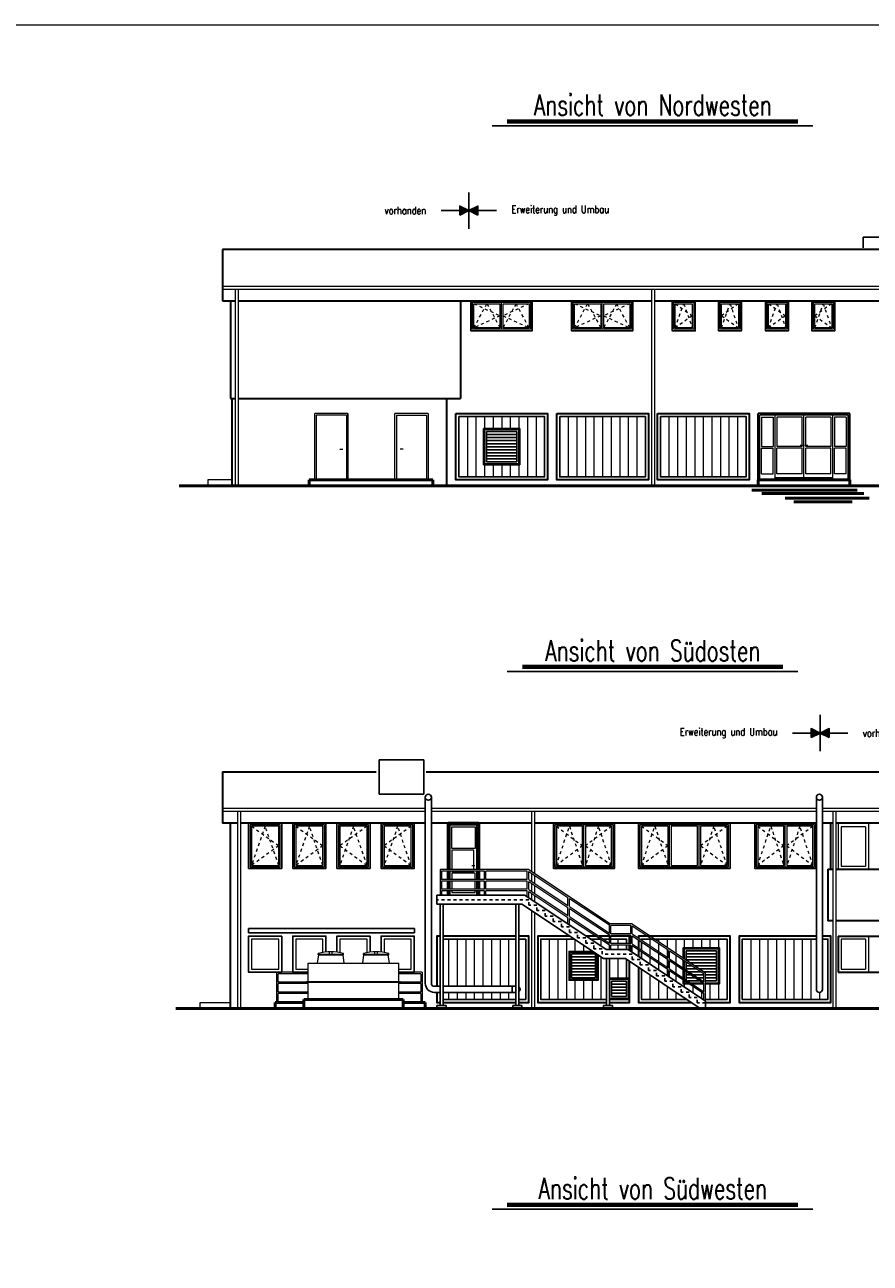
# Model space of a CAD drawing. Header units: millimetres. Extents: x 716 to 905, y 893 to 977.
# Tile 42 of 43: x 856 to 885, y 934 to 975. Entities that reach past the tile are written whole.
import ezdxf

# ---------------------------------------------------------------- set-up
doc = ezdxf.new("R2010")
doc.units = ezdxf.units.MM
doc.header["$MEASUREMENT"] = 0
doc.linetypes.add('AUSGEZOGEN', pattern=[0])
doc.linetypes.add('STRL1', pattern=[0.18, 0.1, -0.08])
for name, color, linetype, lineweight in [('00_DAHLEM_025', 7, 'Continuous', 25), ('00_Plotrahmen', 7, 'AUSGEZOGEN', 18), ('HTSV_AC_EGEL_STAL_A01', 242, 'Continuous', 18), ('HTSV_AC_FAVG_GLAS_A01', 242, 'Continuous', 18), ('HTSV_AC_FAVG_GLAS_A02', 12, 'Continuous', 25), ('HTSV_AC_FAVG_GLAS_A03', 20, 'Continuous', 35), ('HTSV_AC_FAVG_GLAS_V01', 242, 'STRL1', 18), ('HTSV_AC_FAVK_ALLG_A00', 213, 'Continuous', 13), ('HTSV_AC_FAVK_ALLG_A02', 212, 'Continuous', 25), ('HTSV_AC_FAVK_ALLG_A03', 220, 'Continuous', 35), ('HTSV_AC_FAVK_ALLG_A05', 210, 'Continuous', 50), ('HTSV_AC_FENS_ALLG_A02', 212, 'Continuous', 25), ('HTSV_BT_TREP_STAL_A02', 132, 'Continuous', 25), ('HTSV_BT_TREP_STAL_V02', 132, 'STRL1', 25), ('HTSV_BT_WAND_ALMW_G05', 10, 'Continuous', 50), ('HTSV_FA_STRA_VORH_G05', 130, 'Continuous', 50), ('HTSV_MT_MASH_ALLG_T05', 170, 'Continuous', 50), ('HTSV_P1_SYMB_SCHN_A02', 212, 'Continuous', 25), ('HTSV_P1_SYMB_SCHN_T07', 200, 'Continuous', 70), ('HTSV_TA_LUFT_AB___A02', 52, 'Continuous', 25)]:
    doc.layers.add(name, color=color, linetype=linetype, lineweight=lineweight)
doc.styles.add('HTSV', font='romans.shx', dxfattribs={"width": 0.7, "bigfont": 'htsv_01.shx'})
doc.styles.get("Standard").update_dxf_attribs({"font": 'romans.shx', "width": 0.8})

# ---------------------------------------------------------------- blocks, each defined once
blk = doc.blocks.new('Profilglas_Ansicht')
at = {"layer": 'HTSV_AC_FAVG_GLAS_A01'}
for p, q in [((0.385, 2.1), (0.385, 0.1)), ((0.669, 2.1), (0.669, 0.1)), ((0.953, 2.1), (0.953, 0.1)), ((1.238, 2.1), (1.238, 0.1)), ((1.522, 2.1), (1.522, 0.1)), ((1.807, 2.1), (1.807, 0.1)), ((2.091, 2.1), (2.091, 0.1)), ((2.376, 2.1), (2.376, 0.1)), ((2.66, 2.1), (2.66, 0.1))]:
    blk.add_line(p, q, dxfattribs=at)
at = {"layer": 'HTSV_AC_FAVG_GLAS_A02'}
blk.add_lwpolyline([(0.1, 2.1), (2.945, 2.1), (2.945, 0.1), (0.1, 0.1)], close=True, dxfattribs=at)
at = {"layer": 'HTSV_AC_FAVG_GLAS_A03'}
blk.add_lwpolyline([(0, 2.2), (3.045, 2.2), (3.045, 0), (0, 0)], close=True, dxfattribs=at)
blk = doc.blocks.new('T_KUEHLER_S')
at = {"lineweight": 13}
for p, q in [((0.459, 1.5), (0.497, 1.772)), ((0.478, 1.783), (0.478, 1.817)), ((1.322, 1.783), (0.478, 1.783)), ((0.478, 1.783), (0.478, 1.772)), ((0.478, 1.772), (1.322, 1.772)), ((0.853, 1.783), (0.853, 1.873)), ((0.947, 1.783), (0.947, 1.873)), ((1.341, 1.5), (1.303, 1.772)), ((1.322, 1.783), (1.322, 1.817)), ((1.322, 1.772), (1.322, 1.783)), ((1.959, 1.5), (1.997, 1.772)), ((1.978, 1.783), (1.978, 1.817)), ((2.822, 1.783), (1.978, 1.783)), ((1.978, 1.783), (1.978, 1.772)), ((1.978, 1.772), (2.822, 1.772)), ((2.353, 1.783), (2.353, 1.873)), ((2.447, 1.783), (2.447, 1.873)), ((2.841, 1.5), (2.803, 1.772)), ((2.822, 1.783), (2.822, 1.817)), ((2.822, 1.772), (2.822, 1.783)), ((0.15, 1.5), (3.15, 1.5)), ((0.15, 0.889), (0.15, 1.5)), ((3.15, 0.889), (3.15, 1.5)), ((0.094, 0.866), (0.094, 0.889)), ((0.094, 0.889), (3.206, 0.889)), ((0.094, 0.866), (3.206, 0.866)), ((0.15, 0.3), (0.15, 0.866)), ((3.15, 0.3), (3.15, 0.866)), ((3.206, 0.866), (3.206, 0.889))]:
    blk.add_line(p, q, dxfattribs=at)
for p, q in [((3.3, 0.3), (0, 0.3)), ((0, 0.3), (0, 0)), ((0.15, 0.3), (0.291, 0.3)), ((3.009, 0.3), (3.15, 0.3)), ((3.3, 0.3), (3.3, 0))]:
    blk.add_line(p, q)
for centre in [(0.9, 0.273), (2.4, 0.273)]:
    blk.add_arc(centre, 1.601, 74.7173, 105.2827, dxfattribs=at)

msp = doc.modelspace()

# ---------------------------------------------------------------- hatches: boundary and pattern name
at = {"layer": '00_DAHLEM_025'}
h = msp.add_hatch(color=256, dxfattribs=at)
h.paths.add_polyline_path([(870.9298, 968.9269), (871.2298, 968.7769), (870.9298, 968.7769)])
h.paths.add_polyline_path([(870.9298, 968.7769), (871.2298, 968.7769), (870.9298, 968.6269)])
h = msp.add_hatch(color=256, dxfattribs=at)
h.paths.add_polyline_path([(871.5298, 968.7769), (871.5298, 968.9269), (871.2298, 968.7769)])
h.paths.add_polyline_path([(871.2298, 968.7769), (871.5298, 968.6269), (871.5298, 968.7769)])
h = msp.add_hatch(color=256, dxfattribs=at)
h.paths.add_polyline_path([(882.5848, 951.608), (882.8848, 951.458), (882.5848, 951.458)])
h.paths.add_polyline_path([(882.5848, 951.458), (882.8848, 951.458), (882.5848, 951.308)])
h = msp.add_hatch(color=256, dxfattribs=at)
h.paths.add_polyline_path([(883.1848, 951.458), (883.1848, 951.608), (882.8848, 951.458)])
h.paths.add_polyline_path([(882.8848, 951.458), (883.1848, 951.308), (883.1848, 951.458)])

# ---------------------------------------------------------------- linework, layer by layer
for p, q in [((871.2298, 968.1742), (871.2298, 969.3795)), ((870.315, 968.7769), (872.1445, 968.7769)), ((882.8848, 950.8553), (882.8848, 952.0606)), ((881.97, 951.458), (883.7995, 951.458))]:
    msp.add_line(p, q, dxfattribs=at)
for points in [[(870.9298, 968.6269), (870.9298, 968.9269), (871.2298, 968.7769)], [(871.5298, 968.6269), (871.5298, 968.9269), (871.2298, 968.7769)], [(882.5848, 951.308), (882.5848, 951.608), (882.8848, 951.458)], [(883.1848, 951.308), (883.1848, 951.608), (882.8848, 951.458)]]:
    msp.add_lwpolyline(points, close=True, dxfattribs=at)
at = {"layer": '00_Plotrahmen'}
msp.add_lwpolyline([(808.05, 974.9351), (904.95, 974.9351), (904.95, 892.8351), (808.05, 892.8351)], close=True, dxfattribs=at)
at = {"layer": 'HTSV_AC_EGEL_STAL_A01'}
for p, q in [((873.2198, 946.9312), (870.2748, 946.9312)), ((870.2748, 946.9312), (870.2748, 946.0812)), ((870.3248, 946.8812), (870.3248, 946.6012)), ((871.7473, 946.8812), (870.3248, 946.8812)), ((871.7473, 946.6012), (871.7473, 946.8812)), ((873.1698, 946.8812), (871.7973, 946.8812)), ((871.7973, 946.6012), (871.7973, 946.8812)), ((873.1698, 946.6012), (873.1698, 946.8812)), ((873.2198, 946.9312), (875.9349, 945.1312)), ((873.2198, 946.8712), (874.5198, 946.0094)), ((873.2198, 946.6012), (873.2198, 946.8712)), ((871.7473, 946.6012), (870.3248, 946.6012)), ((870.3248, 946.5512), (870.3248, 946.2819)), ((871.7473, 946.5512), (870.3248, 946.5512)), ((871.7473, 946.2819), (870.3248, 946.2819)), ((870.3248, 946.2319), (870.3248, 946.0812)), ((871.7473, 946.2319), (870.3248, 946.2319)), ((871.7473, 946.2819), (871.7473, 946.5512)), ((871.7473, 946.0812), (871.7473, 946.2319)), ((873.1698, 946.6012), (871.7973, 946.6012)), ((873.1698, 946.5512), (871.7973, 946.5512)), ((871.7973, 946.2819), (871.7973, 946.5512)), ((873.1698, 946.2819), (871.7973, 946.2819)), ((873.1698, 946.2319), (871.7973, 946.2319)), ((871.7973, 946.0812), (871.7973, 946.2319)), ((873.1698, 946.2819), (873.1698, 946.5512)), ((873.1698, 946.0249), (873.1698, 946.2319)), ((873.2198, 946.6012), (874.5198, 945.7394)), ((873.2198, 946.5412), (874.5198, 945.6794)), ((873.2198, 946.2712), (873.2198, 946.5412)), ((873.2198, 946.2712), (874.5192, 945.4098)), ((873.2198, 946.2112), (874.5198, 945.3494)), ((873.2198, 945.9916), (873.2198, 946.2112)), ((874.5198, 945.7394), (874.5198, 946.0094)), ((874.5698, 945.7063), (874.5698, 945.9762)), ((874.5698, 945.9762), (875.8948, 945.0978)), ((874.5198, 945.4107), (874.5198, 945.6794)), ((874.5698, 945.7063), (875.8948, 944.8278)), ((874.5698, 945.3763), (874.5698, 945.6462)), ((874.5698, 945.6462), (875.8948, 944.7678)), ((874.5198, 945.1249), (874.5198, 945.3494)), ((874.5698, 945.3763), (875.8948, 944.4978)), ((874.5698, 945.0916), (874.5698, 945.3162)), ((874.5698, 945.3162), (875.8948, 944.4378)), ((875.8948, 944.8278), (875.8948, 945.0978)), ((876.6498, 945.1312), (875.9349, 945.1312)), ((876.5998, 945.0812), (875.9448, 945.0812)), ((875.9448, 944.8012), (875.9448, 945.0812)), ((876.5998, 944.8012), (876.5998, 945.0812)), ((876.6498, 945.1312), (879.0798, 943.5112)), ((876.6498, 945.0711), (877.8398, 944.2778)), ((876.6498, 944.8012), (876.6498, 945.0711)), ((875.8948, 944.4978), (875.8948, 944.7678)), ((876.5998, 944.8012), (875.9448, 944.8012)), ((876.5998, 944.7512), (875.9448, 944.7512)), ((875.9448, 944.4805), (875.9448, 944.7512)), ((876.5998, 944.4805), (876.5998, 944.7512)), ((876.6498, 944.8012), (877.8398, 944.0079)), ((876.6498, 944.7411), (877.8398, 943.9478)), ((876.6498, 944.4712), (876.6498, 944.7411)), ((875.8948, 944.2812), (875.8948, 944.4378)), ((876.5998, 944.4805), (875.9448, 944.4805)), ((876.5998, 944.4305), (875.9448, 944.4305)), ((875.9448, 944.2812), (875.9448, 944.4305)), ((876.5998, 944.2249), (876.5998, 944.4305)), ((876.6498, 944.4712), (877.8398, 943.6779)), ((876.6498, 944.4111), (877.8398, 943.6178)), ((876.6498, 944.1916), (876.6498, 944.4111)), ((877.8398, 944.0078), (877.8398, 944.2778)), ((877.8898, 943.9747), (877.8898, 944.2447)), ((877.8898, 944.2445), (879.0298, 943.4845)), ((877.8398, 943.6791), (877.8398, 943.9478)), ((877.8897, 943.9746), (879.0298, 943.2146)), ((877.8898, 943.6447), (877.8898, 943.9147)), ((877.8898, 943.9145), (879.0298, 943.1545)), ((864.8598, 942.5312), (864.8598, 943.5312)), ((865.9048, 943.5312), (864.8598, 943.5312)), ((864.9098, 943.1982), (864.9098, 943.4812)), ((865.9048, 943.4812), (864.9098, 943.4812)), ((869.6873, 943.5312), (868.9048, 943.5312)), ((869.6373, 943.4812), (868.9048, 943.4812)), ((869.6373, 943.4812), (869.6373, 943.1982)), ((869.6873, 943.5312), (869.6873, 942.5312)), ((877.8398, 943.3934), (877.8398, 943.6178)), ((877.8897, 943.6446), (879.0298, 942.8846)), ((877.8897, 943.5845), (879.0298, 942.8245)), ((877.8898, 943.3601), (877.8898, 943.5847)), ((879.0298, 943.2146), (879.0298, 943.4845)), ((879.0798, 942.5716), (879.0798, 943.5112)), ((865.8485, 943.1982), (864.9098, 943.1982)), ((864.9098, 942.8652), (864.9098, 943.1582)), ((865.9048, 943.1582), (864.9098, 943.1582)), ((869.6373, 943.1582), (868.9048, 943.1582)), ((869.6373, 943.1982), (868.961, 943.1982)), ((869.6373, 943.1582), (869.6373, 942.8652)), ((879.0298, 942.8846), (879.0298, 943.1545)), ((865.9048, 942.8652), (864.9098, 942.8652)), ((864.9098, 942.5312), (864.9098, 942.8252)), ((865.9048, 942.8252), (864.9098, 942.8252)), ((869.6373, 942.8652), (868.9048, 942.8652)), ((869.6373, 942.8252), (868.9048, 942.8252)), ((869.6373, 942.8252), (869.6373, 942.5312)), ((879.0298, 942.6049), (879.0298, 942.8245))]:
    msp.add_line(p, q, dxfattribs=at)
at = {"layer": 'HTSV_AC_FAVG_GLAS_A01'}
for p, q in [((872.3148, 964.8402), (872.3148, 965.7402)), ((875.6548, 964.8402), (875.6548, 965.7402)), ((871.1843, 961.9502), (871.1843, 959.9502)), ((871.4688, 961.9502), (871.4688, 959.9502)), ((871.7533, 961.9502), (871.7533, 961.5502)), ((872.0378, 961.9502), (872.0378, 961.5502)), ((872.3223, 961.9502), (872.3223, 961.5502)), ((872.6068, 961.9502), (872.6068, 961.5502)), ((872.8913, 961.9502), (872.8913, 961.5502)), ((873.1758, 961.9502), (873.1758, 959.9502)), ((873.4603, 961.9502), (873.4603, 959.9502)), ((874.5293, 961.9502), (874.5293, 959.9502)), ((874.8138, 961.9502), (874.8138, 959.9502)), ((875.0983, 961.9502), (875.0983, 959.9502)), ((875.3828, 961.9502), (875.3828, 959.9502)), ((875.6673, 961.9502), (875.6673, 959.9502)), ((875.9518, 961.9502), (875.9518, 959.9502)), ((876.2363, 961.9502), (876.2363, 959.9502)), ((876.5208, 961.9502), (876.5208, 959.9502)), ((876.8053, 961.9502), (876.8053, 959.9502)), ((871.7533, 960.3502), (871.7533, 959.9502)), ((872.0378, 960.3502), (872.0378, 959.9502)), ((872.3223, 960.3502), (872.3223, 959.9502)), ((872.6068, 960.3502), (872.6068, 959.9502)), ((872.8913, 960.3502), (872.8913, 959.9502)), ((870.6098, 948.4113), (871.4998, 948.4113)), ((870.6098, 946.9312), (870.6098, 948.4113)), ((870.6698, 948.3513), (871.4398, 948.3513)), ((870.6698, 947.6312), (870.6698, 948.3513)), ((871.4398, 948.3513), (871.4398, 947.6312)), ((871.4998, 946.9312), (871.4998, 948.4113)), ((875.0498, 947.0213), (875.0498, 948.4213)), ((877.8897, 947.0213), (877.8897, 948.4213)), ((878.8698, 947.0213), (878.8698, 948.4213)), ((881.7298, 947.0213), (881.7298, 948.4213)), ((871.4398, 947.6312), (870.6698, 947.6312)), ((871.3998, 947.5712), (870.6698, 947.5712)), ((870.6698, 947.5712), (870.6698, 946.9312)), ((871.3998, 946.9312), (871.3998, 947.5712)), ((871.3298, 947.0712), (871.4298, 947.0712)), ((870.6098, 946.6012), (870.6098, 946.8812)), ((870.6698, 946.8812), (870.6698, 946.8712)), ((870.6698, 946.8712), (871.3998, 946.8712)), ((871.4398, 946.8112), (870.6698, 946.8112)), ((870.6698, 946.8112), (870.6698, 946.6012)), ((871.3998, 946.8712), (871.3998, 946.8812)), ((871.4398, 946.6012), (871.4398, 946.8112)), ((871.4998, 946.6012), (871.4998, 946.8812)), ((870.6098, 946.2819), (870.6098, 946.5512)), ((870.6098, 946.0812), (870.6098, 946.2319)), ((870.6698, 946.5512), (870.6698, 946.2819)), ((870.6698, 946.2319), (870.6698, 946.1763)), ((871.4398, 946.2819), (871.4398, 946.5512)), ((871.4398, 946.1763), (871.4398, 946.2319)), ((871.4998, 946.2819), (871.4998, 946.5512)), ((871.4998, 946.0812), (871.4998, 946.2319)), ((870.6698, 946.1763), (871.4398, 946.1763)), ((870.5593, 944.6312), (870.5593, 943.0633)), ((870.8438, 944.6312), (870.8438, 943.0633)), ((871.1283, 944.6312), (871.1283, 943.0633)), ((871.4128, 944.6312), (871.4128, 943.0633)), ((871.6973, 944.6312), (871.6973, 943.0633)), ((871.9818, 944.6312), (871.9818, 943.0633)), ((872.2663, 944.6312), (872.2663, 943.0633)), ((872.5508, 944.6312), (872.5508, 943.0633)), ((873.8993, 944.6312), (873.8993, 942.6312)), ((874.1838, 944.6312), (874.1838, 942.6312)), ((874.4683, 944.6312), (874.4683, 942.6312)), ((874.7528, 944.6091), (874.7528, 944.2222)), ((875.3218, 944.6312), (875.3218, 944.5903)), ((875.6063, 944.6291), (875.6063, 944.4006)), ((876.1753, 944.6312), (876.1753, 944.4805)), ((877.2393, 944.6312), (877.2393, 944.4082)), ((877.5238, 944.6312), (877.5238, 944.5486)), ((877.8083, 944.6312), (877.8083, 944.3589)), ((878.0928, 944.6312), (878.0928, 944.1692)), ((878.3773, 944.6312), (878.3773, 944.3422)), ((878.6618, 944.6312), (878.6618, 944.3422)), ((878.9463, 944.6312), (878.9463, 944.3422)), ((879.2308, 944.6312), (879.2308, 944.3422)), ((879.5153, 944.6312), (879.5153, 944.3422)), ((880.5843, 944.6312), (880.5843, 942.6312)), ((880.8688, 944.6312), (880.8688, 942.6312)), ((881.1533, 944.6312), (881.1533, 942.6312)), ((881.4378, 944.6312), (881.4378, 942.6312)), ((881.7223, 944.6312), (881.7223, 942.6312)), ((882.0068, 944.6312), (882.0068, 942.6312)), ((882.2913, 944.6312), (882.2913, 942.6312)), ((882.5758, 944.6312), (882.5758, 942.6312)), ((883.5848, 944.6312), (883.5848, 943.6312)), ((884.3848, 944.6312), (883.5848, 944.6312)), ((884.3848, 944.6312), (884.3848, 943.6312)), ((884.4848, 944.7312), (884.4848, 943.5312)), ((875.0373, 944.4194), (875.0373, 944.2222)), ((876.1753, 944.4305), (876.1753, 944.2812)), ((877.2393, 944.3481), (877.2393, 944.0782)), ((877.5238, 944.4885), (877.5238, 944.2186)), ((877.5238, 944.1585), (877.5238, 943.8886)), ((877.8083, 944.2988), (877.8083, 944.0289)), ((875.6063, 944.0401), (875.6063, 942.6312)), ((876.1753, 943.9812), (876.1753, 943.3312)), ((877.2393, 944.0181), (877.2393, 943.7986)), ((877.5238, 943.8285), (877.5238, 943.6089)), ((877.8083, 943.9688), (877.8083, 943.6989)), ((878.0928, 944.1091), (878.0928, 943.8392)), ((878.0928, 943.7791), (878.0928, 943.5092)), ((877.2393, 943.4381), (877.2393, 942.6312)), ((877.8083, 943.6388), (877.8083, 943.4193)), ((878.0928, 943.4491), (878.0928, 943.2296)), ((883.5848, 943.6312), (884.3848, 943.6312)), ((874.7528, 943.2622), (874.7528, 942.6312)), ((875.0373, 943.2622), (875.0373, 942.6312)), ((875.3218, 943.2622), (875.3218, 942.6312)), ((877.5238, 943.2484), (877.5238, 942.6312)), ((877.8083, 943.0587), (877.8083, 942.6312)), ((878.3773, 943.1422), (878.3773, 943.0399)), ((878.6618, 943.0698), (878.6618, 942.8503)), ((879.2308, 943.1422), (879.2308, 942.6312)), ((879.5153, 943.1422), (879.5153, 942.6312)), ((870.5593, 942.8633), (870.5593, 942.6312)), ((870.8438, 942.8633), (870.8438, 942.6312)), ((871.1283, 942.8633), (871.1283, 942.6312)), ((871.4128, 942.8633), (871.4128, 942.6312)), ((871.6973, 942.8633), (871.6973, 942.6312)), ((871.9818, 942.8633), (871.9818, 942.6312)), ((872.2663, 942.8633), (872.2663, 942.6312)), ((872.5508, 942.8633), (872.5508, 942.6312)), ((878.0928, 942.8691), (878.0928, 942.6312)), ((878.3773, 942.6794), (878.3773, 942.6312)), ((878.9463, 942.8801), (878.9463, 942.6606)), ((882.8598, 942.8633), (882.8603, 942.6312))]:
    msp.add_line(p, q, dxfattribs=at)
for points in [[(871.3498, 965.7402), (873.2798, 965.7402), (873.2798, 964.8402), (871.3498, 964.8402)], [(871.3998, 965.6902), (872.2648, 965.6902), (872.2648, 964.8902), (871.3998, 964.8902)], [(872.3648, 965.6902), (873.2298, 965.6902), (873.2298, 964.8902), (872.3648, 964.8902)], [(874.6898, 965.7402), (876.6198, 965.7402), (876.6198, 964.8402), (874.6898, 964.8402)], [(874.7398, 965.6902), (875.6048, 965.6902), (875.6048, 964.8902), (874.7398, 964.8902)], [(875.7048, 965.6902), (876.5698, 965.6902), (876.5698, 964.8902), (875.7048, 964.8902)], [(878.0298, 965.7402), (878.6898, 965.7402), (878.6898, 964.8402), (878.0298, 964.8402)], [(878.0798, 965.6902), (878.6398, 965.6902), (878.6398, 964.8902), (878.0798, 964.8902)], [(879.5648, 965.7402), (880.2248, 965.7402), (880.2248, 964.8402), (879.5648, 964.8402)], [(879.6148, 965.6902), (880.1748, 965.6902), (880.1748, 964.8902), (879.6148, 964.8902)], [(881.1248, 965.7402), (881.7848, 965.7402), (881.7848, 964.8402), (881.1248, 964.8402)], [(881.1748, 965.6902), (881.7348, 965.6902), (881.7348, 964.8902), (881.1748, 964.8902)], [(882.6598, 965.7402), (883.3198, 965.7402), (883.3198, 964.8402), (882.6598, 964.8402)], [(882.7098, 965.6902), (883.2698, 965.6902), (883.2698, 964.8902), (882.7098, 964.8902)], [(864.9748, 948.4213), (863.9748, 948.4213), (863.9748, 947.0213), (864.9748, 947.0213)], [(864.9248, 948.3713), (864.0248, 948.3713), (864.0248, 947.0713), (864.9248, 947.0713)], [(866.4398, 948.4213), (865.4398, 948.4213), (865.4398, 947.0213), (866.4398, 947.0213)], [(866.3898, 948.3713), (865.4898, 948.3713), (865.4898, 947.0713), (866.3898, 947.0713)], [(867.9048, 948.4213), (866.9048, 948.4213), (866.9048, 947.0213), (867.9048, 947.0213)], [(867.8548, 948.3713), (866.9548, 948.3713), (866.9548, 947.0713), (867.8548, 947.0713)], [(869.3698, 948.4213), (868.3698, 948.4213), (868.3698, 947.0213), (869.3698, 947.0213)], [(869.3198, 948.3713), (868.4198, 948.3713), (868.4198, 947.0713), (869.3198, 947.0713)], [(876.0148, 948.4213), (874.0848, 948.4213), (874.0848, 947.0213), (876.0148, 947.0213)], [(874.9998, 948.3713), (874.1348, 948.3713), (874.1348, 947.0713), (874.9998, 947.0713)], [(875.9648, 948.3713), (875.0998, 948.3713), (875.0998, 947.0713), (875.9648, 947.0713)], [(879.8498, 948.4213), (876.9048, 948.4213), (876.9048, 947.0213), (879.8498, 947.0213)], [(877.8398, 948.3713), (876.9598, 948.3713), (876.9598, 947.0713), (877.8398, 947.0713)], [(878.8197, 948.3713), (877.9397, 948.3713), (877.9397, 947.0713), (878.8197, 947.0713)], [(879.7998, 948.3713), (878.9198, 948.3713), (878.9198, 947.0713), (879.7998, 947.0713)], [(882.6948, 948.4213), (880.7648, 948.4213), (880.7648, 947.0213), (882.6948, 947.0213)], [(881.6798, 948.3713), (880.8148, 948.3713), (880.8148, 947.0713), (881.6798, 947.0713)], [(882.6448, 948.3713), (881.7798, 948.3713), (881.7798, 947.0713), (882.6448, 947.0713)], [(864.9248, 944.6312), (864.0248, 944.6312), (864.0248, 943.6312), (864.9248, 943.6312)]]:
    msp.add_lwpolyline(points, close=True, dxfattribs=at)
for points in [[(866.3898, 944.1826), (866.3898, 944.6312), (865.4898, 944.6312), (865.4898, 943.6312), (865.9048, 943.6312)], [(867.8548, 944.1764), (867.8548, 944.6312), (866.9548, 944.6312), (866.9548, 944.1764)], [(868.9048, 943.6312), (869.3198, 943.6312), (869.3198, 944.6312), (868.4198, 944.6312), (868.4198, 944.1826)]]:
    msp.add_lwpolyline(points, dxfattribs=at)
at = {"layer": 'HTSV_AC_FAVG_GLAS_A02'}
for p, q in [((863.9248, 944.8312), (863.9248, 944.9812)), ((863.9248, 944.9812), (869.4272, 944.9812)), ((869.4272, 944.9812), (869.4272, 944.8312)), ((863.9248, 944.8312), (869.4272, 944.8312)), ((876.4598, 943.3312), (876.4598, 943.9577))]:
    msp.add_line(p, q, dxfattribs=at)
for points in [[(871.2998, 965.7902), (873.3298, 965.7902), (873.3298, 964.7902), (871.2998, 964.7902)], [(874.6398, 965.7902), (876.6698, 965.7902), (876.6698, 964.7902), (874.6398, 964.7902)], [(877.9798, 965.7902), (878.7398, 965.7902), (878.7398, 964.7902), (877.9798, 964.7902)], [(879.5148, 965.7902), (880.2748, 965.7902), (880.2748, 964.7902), (879.5148, 964.7902)], [(881.0748, 965.7902), (881.8348, 965.7902), (881.8348, 964.7902), (881.0748, 964.7902)], [(882.6098, 965.7902), (883.3698, 965.7902), (883.3698, 964.7902), (882.6098, 964.7902)], [(870.8998, 961.9502), (873.7448, 961.9502), (873.7448, 959.9502), (870.8998, 959.9502)], [(874.2448, 961.9502), (877.0898, 961.9502), (877.0898, 959.9502), (874.2448, 959.9502)], [(865.0248, 948.4713), (863.9248, 948.4713), (863.9248, 946.9713), (865.0248, 946.9713)], [(866.4898, 948.4713), (865.3898, 948.4713), (865.3898, 946.9713), (866.4898, 946.9713)], [(867.9548, 948.4713), (866.8548, 948.4713), (866.8548, 946.9713), (867.9548, 946.9713)], [(869.4198, 948.4713), (868.3198, 948.4713), (868.3198, 946.9713), (869.4198, 946.9713)], [(876.0648, 948.4713), (874.0348, 948.4713), (874.0348, 946.9713), (876.0648, 946.9713)], [(879.8998, 948.4713), (876.8548, 948.4713), (876.8548, 946.9713), (879.8998, 946.9713)], [(882.7448, 948.4713), (880.7148, 948.4713), (880.7148, 946.9713), (882.7448, 946.9713)], [(865.0248, 944.7312), (863.9248, 944.7312), (863.9248, 943.5312), (865.0248, 943.5312)]]:
    msp.add_lwpolyline(points, close=True, dxfattribs=at)
for points in [[(866.4898, 944.1962), (866.4898, 944.7312), (865.3898, 944.7312), (865.3898, 943.5312), (865.9048, 943.5312)], [(867.9548, 944.1922), (867.9548, 944.7312), (866.8548, 944.7312), (866.8548, 944.1922)], [(868.9048, 943.5312), (869.4198, 943.5312), (869.4198, 944.7312), (868.3198, 944.7312), (868.3198, 944.1962)], [(872.7945, 944.6312), (870.3748, 944.6312)], [(873.1198, 944.6312), (872.8945, 944.6312)], [(872.8945, 942.6312), (873.1198, 942.6312), (873.1198, 944.6312)], [(874.7195, 944.6312), (873.6148, 944.6312), (873.6148, 942.6312), (875.7945, 942.6312)], [(875.603, 944.6312), (875.2603, 944.6312)], [(875.8948, 944.6312), (875.6936, 944.6312)], [(876.4598, 944.4805), (876.4598, 944.6312), (875.9448, 944.6312)], [(879.0798, 942.6312), (879.7998, 942.6312), (879.7998, 944.6312), (876.9548, 944.6312), (876.9548, 944.5979)], [(882.7598, 944.6312), (880.2998, 944.6312), (880.2998, 942.6312), (883.1448, 942.6312), (883.1448, 944.6312), (882.9598, 944.6312)], [(876.4598, 944.2812), (876.4598, 944.4305)], [(876.9548, 944.5378), (876.9548, 944.2679)], [(876.9548, 944.2078), (876.9548, 943.9883)], [(876.9548, 943.6277), (876.9548, 942.6312), (878.4495, 942.6312)], [(870.3748, 942.6312), (872.7945, 942.6312)], [(878.9903, 942.6312), (879.0298, 942.6312)]]:
    msp.add_lwpolyline(points, dxfattribs=at)
at = {"layer": 'HTSV_AC_FAVG_GLAS_A03'}
for p, q in [((883.4848, 944.7312), (883.4848, 943.5312)), ((883.4848, 944.7312), (886.5848, 944.7312)), ((883.4848, 943.5312), (886.5848, 943.5312))]:
    msp.add_line(p, q, dxfattribs=at)
for points in [[(870.7998, 962.0502), (873.8448, 962.0502), (873.8448, 959.8502), (870.7998, 959.8502)], [(874.1448, 962.0502), (877.1898, 962.0502), (877.1898, 959.8502), (874.1448, 959.8502)]]:
    msp.add_lwpolyline(points, close=True, dxfattribs=at)
for points in [[(870.2748, 944.7312), (870.1748, 944.7312), (870.1748, 943.0633)], [(872.7945, 944.7312), (870.3748, 944.7312)], [(872.8945, 942.5312), (873.2198, 942.5312), (873.2198, 944.7312), (872.8945, 944.7312)], [(874.5695, 944.7312), (873.5148, 944.7312), (873.5148, 942.5312), (875.7945, 942.5312)], [(875.4522, 944.7312), (875.1103, 944.7312)], [(875.8948, 944.7312), (875.5427, 944.7312)], [(876.5598, 944.4805), (876.5598, 944.7312), (875.9448, 944.7312)], [(879.0798, 942.5312), (879.8998, 942.5312), (879.8998, 944.7312), (876.8548, 944.7312), (876.8548, 944.6646)], [(876.8548, 944.6045), (876.8548, 944.3346)], [(882.7598, 944.7312), (880.1998, 944.7312), (880.1998, 942.5312), (883.2448, 942.5312), (883.2448, 944.7312), (882.9598, 944.7312)], [(876.5598, 944.2516), (876.5598, 944.4305)], [(876.8548, 944.2745), (876.8548, 944.0549)], [(875.8945, 942.5312), (876.5598, 942.5312), (876.5598, 943.8911)], [(876.8548, 943.6944), (876.8548, 942.5312), (878.5995, 942.5312)], [(870.1748, 942.8633), (870.1748, 942.5312), (870.2748, 942.5312)], [(870.3748, 942.5312), (872.7945, 942.5312)]]:
    msp.add_lwpolyline(points, dxfattribs=at)
at = {"layer": 'HTSV_AC_FAVG_GLAS_V01'}
for p, q in [((871.3998, 964.8902), (871.8323, 965.6902)), ((871.3998, 965.6902), (872.2648, 965.2902)), ((871.8323, 965.6902), (872.2648, 964.8902)), ((872.7973, 965.6902), (872.3648, 964.8902)), ((873.2298, 965.6902), (872.3648, 965.2902)), ((873.2298, 964.8902), (872.7973, 965.6902)), ((874.7398, 964.8902), (875.1723, 965.6902)), ((874.7398, 965.6902), (875.6048, 965.2902)), ((875.1723, 965.6902), (875.6048, 964.8902)), ((876.1373, 965.6902), (875.7048, 964.8902)), ((876.5698, 965.6902), (875.7048, 965.2902)), ((876.5698, 964.8902), (876.1373, 965.6902)), ((878.0798, 964.8902), (878.3598, 965.6902)), ((878.0798, 965.6902), (878.6398, 965.2902)), ((878.3598, 965.6902), (878.6398, 964.8902)), ((879.6148, 964.8902), (879.8948, 965.6902)), ((880.1748, 965.6902), (879.6148, 965.2902)), ((879.8948, 965.6902), (880.1748, 964.8902)), ((881.1748, 964.8902), (881.4548, 965.6902)), ((881.1748, 965.6902), (881.7348, 965.2902)), ((881.4548, 965.6902), (881.7348, 964.8902)), ((882.7098, 964.8902), (882.9898, 965.6902)), ((883.2698, 965.6902), (882.7098, 965.2902)), ((882.9898, 965.6902), (883.2698, 964.8902)), ((872.2648, 965.2902), (871.3998, 964.8902)), ((872.3648, 965.2902), (873.2298, 964.8902)), ((875.6048, 965.2902), (874.7398, 964.8902)), ((875.7048, 965.2902), (876.5698, 964.8902)), ((878.6398, 965.2902), (878.0798, 964.8902)), ((879.6148, 965.2902), (880.1748, 964.8902)), ((881.7348, 965.2902), (881.1748, 964.8902)), ((882.7098, 965.2902), (883.2698, 964.8902)), ((864.4748, 948.3713), (864.0248, 947.0713)), ((864.0248, 948.3713), (864.9248, 947.7213)), ((864.9248, 947.0713), (864.4748, 948.3713)), ((865.9398, 948.3713), (865.4898, 947.0713)), ((865.4898, 948.3713), (866.3898, 947.7213)), ((866.3898, 947.0713), (865.9398, 948.3713)), ((867.4048, 948.3713), (866.9548, 947.0713)), ((867.8548, 948.3713), (866.9548, 947.7213)), ((867.8548, 947.0713), (867.4048, 948.3713)), ((868.8698, 948.3713), (868.4198, 947.0713)), ((869.3198, 948.3713), (868.4198, 947.7213)), ((869.3198, 947.0713), (868.8698, 948.3713)), ((874.1348, 947.0713), (874.5673, 948.3713)), ((874.1348, 948.3713), (874.9998, 947.7213)), ((874.5673, 948.3713), (874.9998, 947.0713)), ((875.5323, 948.3713), (875.0998, 947.0713)), ((875.9648, 948.3713), (875.0998, 947.7213)), ((875.9648, 947.0713), (875.5323, 948.3713)), ((876.9598, 947.0713), (877.3998, 948.3713)), ((876.9598, 948.3713), (877.8398, 947.7213)), ((877.3998, 948.3713), (877.8398, 947.0713)), ((879.3598, 948.3713), (878.9198, 947.0713)), ((879.7998, 948.3713), (878.9198, 947.7213)), ((879.7998, 947.0713), (879.3598, 948.3713)), ((880.8148, 947.0713), (881.2473, 948.3713)), ((880.8148, 948.3713), (881.6798, 947.7213)), ((881.2473, 948.3713), (881.6798, 947.0713)), ((882.2123, 948.3713), (881.7798, 947.0713)), ((882.6448, 948.3713), (881.7798, 947.7213)), ((882.6448, 947.0713), (882.2123, 948.3713)), ((864.9248, 947.7213), (864.0248, 947.0713)), ((866.3898, 947.7213), (865.4898, 947.0713)), ((866.9548, 947.7213), (867.8548, 947.0713)), ((868.4198, 947.7213), (869.3198, 947.0713)), ((874.9998, 947.7213), (874.1348, 947.0713)), ((875.0998, 947.7213), (875.9648, 947.0713)), ((877.8398, 947.7213), (876.9598, 947.0713)), ((878.9198, 947.7213), (879.7998, 947.0713)), ((881.6798, 947.7213), (880.8148, 947.0713)), ((881.7798, 947.7213), (882.6448, 947.0713))]:
    msp.add_line(p, q, dxfattribs=at)
at = {"layer": 'HTSV_AC_FAVK_ALLG_A00'}
for p, q in [((863.0598, 966.2733), (890.9848, 966.2733)), ((863.0598, 966.1733), (890.9848, 966.1733)), ((863.4908, 959.6502), (863.4908, 966.1733)), ((863.5908, 959.6502), (863.5908, 966.1733)), ((877.2922, 966.1733), (877.2922, 959.6502)), ((877.3922, 966.1733), (877.3922, 959.6502)), ((866.1198, 959.8502), (866.1198, 962.0502)), ((867.2198, 962.0502), (866.1198, 962.0502)), ((866.1698, 962.0002), (866.1698, 959.8502)), ((867.1698, 962.0002), (866.1698, 962.0002)), ((867.1698, 962.0002), (867.1698, 959.8502)), ((867.2198, 959.8502), (867.2198, 962.0502)), ((867.2198, 962.0502), (867.2198, 959.8502)), ((869.8798, 962.0502), (868.7798, 962.0502)), ((868.7798, 959.8502), (868.7798, 962.0502)), ((868.8298, 962.0002), (868.8298, 959.8502)), ((868.8298, 962.0002), (869.8298, 962.0002)), ((869.8298, 962.0002), (869.8298, 959.8502)), ((869.8798, 962.0502), (869.8798, 959.8502)), ((883.8098, 961.9902), (880.8848, 961.9902)), ((880.8848, 959.8502), (880.8848, 961.9902)), ((880.9448, 961.9302), (880.9448, 960.9602)), ((880.9448, 961.9302), (881.3298, 961.9302)), ((881.3298, 961.9302), (881.3298, 960.9602)), ((881.3898, 959.8502), (881.3898, 961.9902)), ((881.4498, 961.9302), (881.4498, 960.9602)), ((882.2873, 961.9302), (881.4498, 961.9302)), ((882.2873, 960.9602), (882.2873, 961.9302)), ((882.3473, 959.8502), (882.3473, 961.9902)), ((883.2448, 961.9302), (882.4073, 961.9302)), ((882.4073, 960.9602), (882.4073, 961.9302)), ((883.2448, 961.9302), (883.2448, 960.9602)), ((883.3048, 959.8502), (883.3048, 961.9902)), ((883.7498, 961.9302), (883.3648, 961.9302)), ((883.3648, 961.9302), (883.3648, 960.9602)), ((883.7498, 961.9302), (883.7498, 960.9602)), ((883.8098, 959.8502), (883.8098, 961.9902)), ((882.2248, 961.0039), (882.3248, 961.0039)), ((882.3718, 961.0039), (882.4718, 961.0039)), ((866.9498, 960.8702), (867.0498, 960.8702)), ((869.0498, 960.8702), (868.9498, 960.8702)), ((880.9448, 960.9602), (881.3298, 960.9602)), ((880.9448, 960.0502), (880.9448, 960.9002)), ((880.9448, 960.9002), (881.3298, 960.9002)), ((881.3298, 960.0502), (881.3298, 960.9002)), ((882.2873, 960.9602), (881.4498, 960.9602)), ((881.4498, 960.0502), (881.4498, 960.9002)), ((882.2873, 960.9002), (881.4498, 960.9002)), ((882.2873, 960.0502), (882.2873, 960.9002)), ((883.2448, 960.9602), (882.4073, 960.9602)), ((883.2448, 960.9002), (882.4073, 960.9002)), ((882.4073, 960.0502), (882.4073, 960.9002)), ((883.2448, 960.0502), (883.2448, 960.9002)), ((883.7498, 960.9602), (883.3648, 960.9602)), ((883.7498, 960.9002), (883.3648, 960.9002)), ((883.3648, 960.0502), (883.3648, 960.9002)), ((883.7498, 960.0502), (883.7498, 960.9002)), ((863.3698, 959.8502), (862.5698, 959.8502)), ((862.5698, 959.8502), (862.5698, 959.6502)), ((880.9448, 960.0502), (881.3298, 960.0502)), ((883.3048, 959.9134), (881.3898, 959.9134)), ((882.2873, 960.0502), (881.4498, 960.0502)), ((883.2448, 960.0502), (882.4073, 960.0502)), ((883.7498, 960.0502), (883.3648, 960.0502)), ((869.7874, 948.9544), (863.0598, 948.9544)), ((869.7874, 948.8544), (863.0598, 948.8544)), ((863.5729, 942.3312), (863.5729, 948.8544)), ((863.6729, 942.3312), (863.6729, 948.8544)), ((882.7598, 948.9544), (869.9874, 948.9544)), ((882.7598, 948.8544), (869.9874, 948.8544)), ((873.3232, 946.8627), (873.3232, 948.8544)), ((873.4232, 946.7964), (873.4232, 948.8544)), ((891.0348, 948.9544), (882.9598, 948.9544)), ((891.0348, 948.8544), (882.9598, 948.8544)), ((883.3158, 942.3312), (883.3158, 948.8544)), ((883.4158, 942.3312), (883.4158, 948.8544)), ((883.4848, 948.4512), (883.4848, 946.9512)), ((883.5848, 948.3512), (883.5848, 947.0512)), ((884.3848, 948.3512), (883.5848, 948.3512)), ((884.3848, 948.3512), (884.3848, 947.0512)), ((884.4848, 948.4512), (884.4848, 946.9512)), ((883.5848, 947.0512), (884.3848, 947.0512)), ((873.3232, 946.5327), (873.3232, 946.8027)), ((873.4232, 946.4664), (873.4232, 946.7364)), ((873.3232, 946.2027), (873.3232, 946.4727)), ((873.4232, 946.1364), (873.4232, 946.4064)), ((873.3232, 945.9227), (873.3232, 946.1427)), ((873.4232, 945.856), (873.4232, 946.0764)), ((873.3232, 942.3312), (873.3232, 945.5621)), ((873.4232, 942.3312), (873.4232, 945.4955)), ((863.3098, 942.5112), (862.3098, 942.5112)), ((862.3098, 942.5112), (862.3098, 942.3312))]:
    msp.add_line(p, q, dxfattribs=at)
at = {"layer": 'HTSV_AC_FAVK_ALLG_A02'}
for p, q in [((884.3098, 967.891), (884.3098, 967.546)), ((884.3098, 967.891), (885.7898, 967.891)), ((868.2548, 949.4357), (868.2548, 950.572)), ((869.7348, 950.572), (868.2548, 950.572)), ((869.7348, 950.572), (869.7348, 949.4357)), ((869.7348, 949.4357), (868.2548, 949.4357))]:
    msp.add_line(p, q, dxfattribs=at)
at = {"layer": 'HTSV_AC_FAVK_ALLG_A03'}
for p, q in [((890.9848, 967.4902), (863.0598, 967.4902)), ((863.0598, 967.4902), (863.0598, 965.7902)), ((863.0598, 965.7902), (863.4908, 965.7902)), ((863.3198, 965.7902), (863.3198, 962.5502)), ((863.5908, 965.7902), (877.2922, 965.7902)), ((870.9598, 965.7902), (870.9598, 962.5502)), ((877.3922, 965.7902), (890.3994, 965.7902)), ((863.3198, 962.5502), (863.4908, 962.5502)), ((863.3698, 962.5502), (863.3698, 959.6502)), ((863.5908, 962.5502), (870.9598, 962.5502)), ((870.4848, 962.5502), (870.4848, 959.6502)), ((880.8248, 959.8502), (880.8248, 962.0502)), ((883.8698, 962.0502), (880.8248, 962.0502)), ((883.8698, 959.8502), (883.8698, 962.0502)), ((883.8698, 959.8502), (880.8248, 959.8502)), ((863.0598, 950.1712), (868.1548, 950.1712)), ((863.0598, 950.1712), (863.0598, 948.4713)), ((869.817, 950.1712), (891.0348, 950.1712)), ((863.5729, 948.4713), (863.0598, 948.4713)), ((863.3098, 948.4713), (863.3098, 942.3312)), ((869.7874, 948.4713), (863.6729, 948.4713)), ((873.3232, 948.4713), (869.9874, 948.4713)), ((882.7598, 948.4713), (873.4232, 948.4713)), ((883.3158, 948.4713), (882.9598, 948.4713)), ((883.2448, 946.9512), (883.2448, 948.4512)), ((891.0348, 948.4713), (883.4158, 948.4713)), ((883.1348, 946.9512), (883.3158, 946.9512)), ((883.1348, 946.9512), (883.1348, 945.2312)), ((883.4158, 946.9512), (890.7848, 946.9512)), ((883.3158, 945.2312), (883.1348, 945.2312)), ((890.7848, 945.2312), (883.4158, 945.2312))]:
    msp.add_line(p, q, dxfattribs=at)
at = {"layer": 'HTSV_AC_FAVK_ALLG_A05'}
for p, q in [((865.9348, 959.6502), (865.9348, 959.8502)), ((870.0348, 959.8502), (865.9348, 959.8502)), ((870.0348, 959.6502), (870.0348, 959.8502)), ((880.8248, 959.8502), (883.8698, 959.8502)), ((880.8248, 959.8502), (880.8249, 959.6499)), ((883.8698, 959.8502), (883.8699, 959.6499)), ((864.8098, 942.5312), (864.8098, 942.3312)), ((865.7548, 942.5312), (864.8098, 942.5312)), ((869.7848, 942.5312), (869.0548, 942.5312)), ((869.7848, 942.5312), (869.7848, 942.3312))]:
    msp.add_line(p, q, dxfattribs=at)
at = {"layer": 'HTSV_AC_FENS_ALLG_A02'}
for p, q in [((871.7223, 960.3502), (871.7223, 961.5502)), ((871.7223, 961.5502), (872.9223, 961.5502)), ((871.7533, 960.3812), (871.7533, 961.5192)), ((871.7533, 961.5192), (872.8913, 961.5192)), ((871.8223, 961.4502), (872.8223, 961.4502)), ((871.8223, 961.4502), (871.8223, 960.4502)), ((872.8223, 961.4502), (872.8223, 960.4502)), ((872.8913, 961.5192), (872.8913, 960.3812)), ((872.9223, 961.5502), (872.9223, 960.3502)), ((871.8223, 961.3502), (872.8223, 961.3502)), ((871.8223, 961.2502), (872.8223, 961.2502)), ((871.8223, 961.1502), (872.8223, 961.1502)), ((871.8223, 961.0502), (872.8223, 961.0502)), ((871.8223, 960.9502), (872.8223, 960.9502)), ((871.8223, 960.8502), (872.8223, 960.8502)), ((871.8223, 960.7502), (872.8223, 960.7502)), ((871.8223, 960.6502), (872.8223, 960.6502)), ((872.9223, 960.3502), (871.7223, 960.3502)), ((872.8913, 960.3812), (871.7533, 960.3812)), ((871.8223, 960.5502), (872.8223, 960.5502)), ((872.8223, 960.4502), (871.8223, 960.4502)), ((878.4431, 943.9357), (878.4431, 944.2422)), ((878.4431, 944.2422), (879.4431, 944.2422)), ((879.4431, 944.2422), (879.4431, 943.2422)), ((875.4373, 944.1422), (874.6373, 944.1422)), ((874.6373, 944.1422), (874.6373, 943.3422)), ((874.6373, 944.0422), (875.4373, 944.0422)), ((874.6373, 943.9422), (875.4373, 943.9422)), ((874.6373, 943.8422), (875.4373, 943.8422)), ((874.6373, 943.7422), (875.4373, 943.7422)), ((875.4373, 943.3422), (875.4373, 944.1422)), ((878.4431, 944.1422), (879.4431, 944.1422)), ((878.4431, 944.0422), (879.4431, 944.0422)), ((878.4431, 943.9422), (879.4431, 943.9422)), ((878.4431, 943.8422), (878.4932, 943.8422)), ((878.4431, 943.7422), (878.6432, 943.7422)), ((878.5833, 943.8422), (879.4431, 943.8422)), ((878.7333, 943.7422), (879.4431, 943.7422)), ((874.6373, 943.6422), (875.4373, 943.6422)), ((874.6373, 943.5422), (875.4373, 943.5422)), ((874.6373, 943.4422), (875.4373, 943.4422)), ((874.6373, 943.3422), (875.4373, 943.3422)), ((876.5598, 943.3312), (875.8945, 943.3312)), ((876.5598, 942.6312), (876.5598, 943.3312)), ((878.4431, 943.6422), (878.7932, 943.6422)), ((878.4431, 943.5422), (878.4482, 943.5422)), ((878.4431, 943.4422), (878.5982, 943.4422)), ((878.4431, 943.3422), (878.7482, 943.3422)), ((878.5383, 943.5422), (878.9432, 943.5422)), ((878.6883, 943.4422), (879.0298, 943.4422)), ((878.8383, 943.3422), (879.0298, 943.3422)), ((878.8833, 943.6422), (879.4431, 943.6422)), ((879.0333, 943.5422), (879.4431, 943.5422)), ((879.0798, 943.4422), (879.4431, 943.4422)), ((879.0798, 943.3422), (879.4431, 943.3422)), ((875.4376, 943.2622), (874.6376, 943.2622)), ((876.5288, 943.3002), (875.8945, 943.3002)), ((876.4598, 943.2312), (875.9598, 943.2312)), ((875.9598, 943.2312), (875.9598, 942.7312)), ((876.4598, 943.1312), (875.9598, 943.1312)), ((876.4598, 943.0312), (875.9598, 943.0312)), ((876.4598, 942.9312), (875.9598, 942.9312)), ((876.4598, 942.7312), (876.4598, 943.2312)), ((876.5288, 942.6622), (876.5288, 943.3002)), ((878.4428, 943.1422), (878.5532, 943.1422)), ((878.6433, 943.1422), (879.0298, 943.1422)), ((879.4431, 943.2422), (879.0798, 943.2422)), ((879.0798, 943.1422), (879.4428, 943.1422)), ((875.8945, 942.6622), (876.5288, 942.6622)), ((875.8945, 942.6312), (876.5598, 942.6312)), ((876.4598, 942.8312), (875.9598, 942.8312)), ((875.9598, 942.7312), (876.4598, 942.7312))]:
    msp.add_line(p, q, dxfattribs=at)
for points in [[(875.333, 944.2222), (874.5573, 944.2222), (874.5573, 943.2622), (874.6376, 943.2622)], [(875.3702, 944.1974), (874.5821, 944.1974), (874.5821, 943.287), (875.4925, 943.287), (875.4925, 944.1159)], [(878.3431, 944.0024), (878.3431, 944.3422), (879.5431, 944.3422), (879.5431, 943.1422), (879.4428, 943.1422)], [(878.3741, 943.9817), (878.3741, 944.3112), (879.5121, 944.3112), (879.5121, 943.1732), (879.0798, 943.1732)], [(875.4376, 943.2622), (875.5173, 943.2622), (875.5173, 944.0993)], [(878.3431, 943.6724), (878.3431, 943.9423)], [(878.3741, 943.6517), (878.3741, 943.9216)], [(878.4431, 943.6057), (878.4431, 943.8756)], [(878.3431, 943.3424), (878.3431, 943.6123)], [(878.3741, 943.3217), (878.3741, 943.5916)], [(878.4431, 943.2757), (878.4431, 943.5456)], [(878.4428, 943.1422), (878.3431, 943.1422), (878.3431, 943.2823)], [(878.5067, 943.1732), (878.3741, 943.1732), (878.3741, 943.2616)], [(878.8982, 943.2422), (878.4933, 943.2422)], [(879.0017, 943.1732), (878.5968, 943.1732)], [(879.0298, 943.2422), (878.9883, 943.2422)]]:
    msp.add_lwpolyline(points, dxfattribs=at)
at = {"layer": 'HTSV_BT_TREP_STAL_A02'}
for p, q in [((870.1748, 946.0812), (873.0853, 946.0812)), ((870.1748, 945.7812), (870.1748, 946.0812)), ((873.0853, 946.0812), (875.7853, 944.2812)), ((870.1748, 945.7812), (872.9945, 945.7812)), ((870.2748, 942.4312), (870.2748, 945.7812)), ((870.3748, 942.4312), (870.3748, 945.7812)), ((872.7945, 942.4312), (872.7945, 945.7812)), ((872.8945, 942.4312), (872.8945, 945.7812)), ((872.9945, 945.7812), (875.6945, 943.9812)), ((875.7853, 944.2812), (876.5153, 944.2812)), ((876.5153, 944.2812), (879.0798, 942.5716)), ((875.6945, 943.9812), (876.4245, 943.9812)), ((875.7945, 942.4312), (875.7945, 943.9812)), ((875.8945, 942.4312), (875.8945, 943.9812)), ((876.4245, 943.9812), (878.8995, 942.3312)), ((879.0798, 942.3312), (879.0798, 942.5716)), ((870.1748, 942.4312), (870.4748, 942.4312)), ((870.1748, 942.3312), (870.1748, 942.4312)), ((870.4748, 942.3312), (870.4748, 942.4312)), ((872.6945, 942.4312), (872.9945, 942.4312)), ((872.6945, 942.3312), (872.6945, 942.4312)), ((872.9945, 942.3312), (872.9945, 942.4312)), ((875.6945, 942.4312), (875.9945, 942.4312)), ((875.6945, 942.3312), (875.6945, 942.4312)), ((875.9945, 942.3312), (875.9945, 942.4312)), ((878.8995, 942.3312), (879.0798, 942.3312))]:
    msp.add_line(p, q, dxfattribs=at)
at = {"layer": 'HTSV_BT_TREP_STAL_V02'}
for p, q in [((873.2198, 945.9312), (870.1748, 945.9312)), ((873.2198, 945.7512), (873.2198, 945.9312)), ((873.4898, 945.7512), (873.2198, 945.7512)), ((873.4898, 945.5712), (873.4898, 945.7512)), ((873.7598, 945.5712), (873.4898, 945.5712)), ((873.7598, 945.3912), (873.7598, 945.5712)), ((874.0298, 945.3912), (873.7598, 945.3912)), ((874.0298, 945.2112), (874.0298, 945.3912)), ((874.2998, 945.2112), (874.0298, 945.2112)), ((874.2998, 945.0312), (874.2998, 945.2112)), ((874.5698, 945.0312), (874.2998, 945.0312)), ((874.5698, 944.8512), (874.5698, 945.0312)), ((874.8398, 944.8512), (874.5698, 944.8512)), ((874.8398, 944.6712), (874.8398, 944.8512)), ((875.1098, 944.6712), (874.8398, 944.6712)), ((875.1098, 944.4912), (875.1098, 944.6712)), ((875.3798, 944.4912), (875.1098, 944.4912)), ((875.3798, 944.3112), (875.3798, 944.4912)), ((875.6498, 944.3112), (875.3798, 944.3112)), ((875.6498, 944.1312), (875.6498, 944.3112)), ((876.6498, 944.1312), (875.6498, 944.1312)), ((876.6498, 943.9512), (876.6498, 944.1312)), ((876.9198, 943.9512), (876.6498, 943.9512)), ((876.9198, 943.7712), (876.9198, 943.9512)), ((877.1898, 943.7712), (876.9198, 943.7712)), ((877.1898, 943.5912), (877.1898, 943.7712)), ((877.4598, 943.5912), (877.1898, 943.5912)), ((877.4598, 943.4112), (877.4598, 943.5912)), ((877.7298, 943.4112), (877.4598, 943.4112)), ((877.7298, 943.2312), (877.7298, 943.4112)), ((877.9998, 943.2312), (877.7298, 943.2312)), ((877.9998, 943.0512), (877.9998, 943.2312)), ((878.2698, 943.0512), (877.9998, 943.0512)), ((878.2698, 942.8712), (878.2698, 943.0512)), ((878.5398, 942.8712), (878.2698, 942.8712)), ((878.5398, 942.6912), (878.5398, 942.8712)), ((878.8098, 942.6912), (878.5398, 942.6912)), ((878.8098, 942.5112), (878.8098, 942.6912)), ((879.0798, 942.5112), (878.8098, 942.5112)), ((879.0798, 942.5112), (879.0798, 942.5112))]:
    msp.add_line(p, q, dxfattribs=at)
at = {"layer": 'HTSV_BT_WAND_ALMW_G05'}
for p, q in [((870.5498, 948.4713), (871.5598, 948.4713)), ((870.5498, 946.9312), (870.5498, 948.4713)), ((871.5598, 946.9312), (871.5598, 948.4713)), ((870.5498, 946.6012), (870.5498, 946.8812)), ((871.5598, 946.6012), (871.5598, 946.8812)), ((870.5498, 946.2819), (870.5498, 946.5512)), ((870.5498, 946.0812), (870.5498, 946.2319)), ((871.5598, 946.2819), (871.5598, 946.5512)), ((871.5598, 946.0812), (871.5598, 946.2319))]:
    msp.add_line(p, q, dxfattribs=at)
at = {"layer": 'HTSV_FA_STRA_VORH_G05'}
for p, q in [((892.5348, 959.6502), (861.6198, 959.6502)), ((880.616, 959.5096), (884.1083, 959.5096)), ((880.9485, 959.3986), (884.3345, 959.3986)), ((881.7252, 959.2417), (884.509, 959.2417)), ((882.0131, 959.1196), (883.9505, 959.1196)), ((861.5098, 942.3312), (892.4248, 942.3312))]:
    msp.add_line(p, q, dxfattribs=at)
at = {"layer": 'HTSV_P1_SYMB_SCHN_A02'}
for p, q in [((882.6471, 971.584), (872.0078, 971.584)), ((882.1471, 953.5007), (872.5078, 953.5007)), ((882.6471, 935.6737), (872.0078, 935.6737))]:
    msp.add_line(p, q, dxfattribs=at)
at = {"layer": 'HTSV_P1_SYMB_SCHN_T07'}
for p, q in [((882.1471, 971.734), (872.5078, 971.734)), ((881.6471, 953.6507), (873.0078, 953.6507)), ((882.1471, 935.8237), (872.5078, 935.8237))]:
    msp.add_line(p, q, dxfattribs=at)
at = {"layer": 'HTSV_TA_LUFT_AB___A02'}
for p, q in [((869.7874, 943.1633), (869.7874, 949.3315)), ((869.9874, 943.1633), (869.9874, 949.3315)), ((882.7598, 942.9633), (882.7598, 949.3315)), ((882.9598, 942.9633), (882.9598, 949.3315)), ((870.0874, 943.0633), (870.2748, 943.0633)), ((870.3748, 943.0633), (872.7945, 943.0633)), ((872.6707, 943.0633), (872.6707, 942.8633)), ((870.0874, 942.8633), (870.2748, 942.8633)), ((870.3748, 942.8633), (872.7945, 942.8633))]:
    msp.add_line(p, q, dxfattribs=at)
for centre in [(869.8874, 949.3315), (882.8598, 949.3315)]:
    msp.add_circle(centre, 0.1, dxfattribs=at)
for centre, radius, start, end in [((870.0874, 943.1633), 0.3, 180, 270), ((870.0874, 943.1633), 0.1, 180, 270), ((872.8348, 942.9633), 0.1, 306.65155, 53.34845), ((882.8598, 942.9633), 0.1, 180, 0)]:
    msp.add_arc(centre, radius, start, end, dxfattribs=at)

# ---------------------------------------------------------------- block references
at = {"layer": 'HTSV_AC_FAVG_GLAS_A03'}
msp.add_blockref('Profilglas_Ansicht', (877.4848, 959.8502), dxfattribs=at)
at = {"layer": 'HTSV_MT_MASH_ALLG_T05'}
msp.add_blockref('T_KUEHLER_S', (865.7548, 942.3312), dxfattribs=at)

# ---------------------------------------------------------------- texts
at = {"layer": '00_DAHLEM_025', "char_height": 0.25}
for s, insert, attachment_point in [('vorhanden', (869.815, 968.7769), 6), ('Erweiterung und Umbau', (872.6445, 968.7769), 4), ('Erweiterung und Umbau', (881.47, 951.458), 6), ('vorhanden', (884.2995, 951.458), 4)]:
    msp.add_mtext(s, dxfattribs=dict(at, insert=insert, attachment_point=attachment_point))
at = {"layer": 'HTSV_P1_SYMB_SCHN_T07', "char_height": 0.7, "attachment_point": 8, "style": 'HTSV'}
for s, insert in [('Ansicht von Nordwesten', (877.3327, 971.9236)), ('Ansicht von Südosten', (877.3327, 953.8402)), ('Ansicht von Südwesten', (877.3327, 936.0133))]:
    msp.add_mtext(s, dxfattribs=dict(at, insert=insert))

doc.saveas('drawing.dxf')
